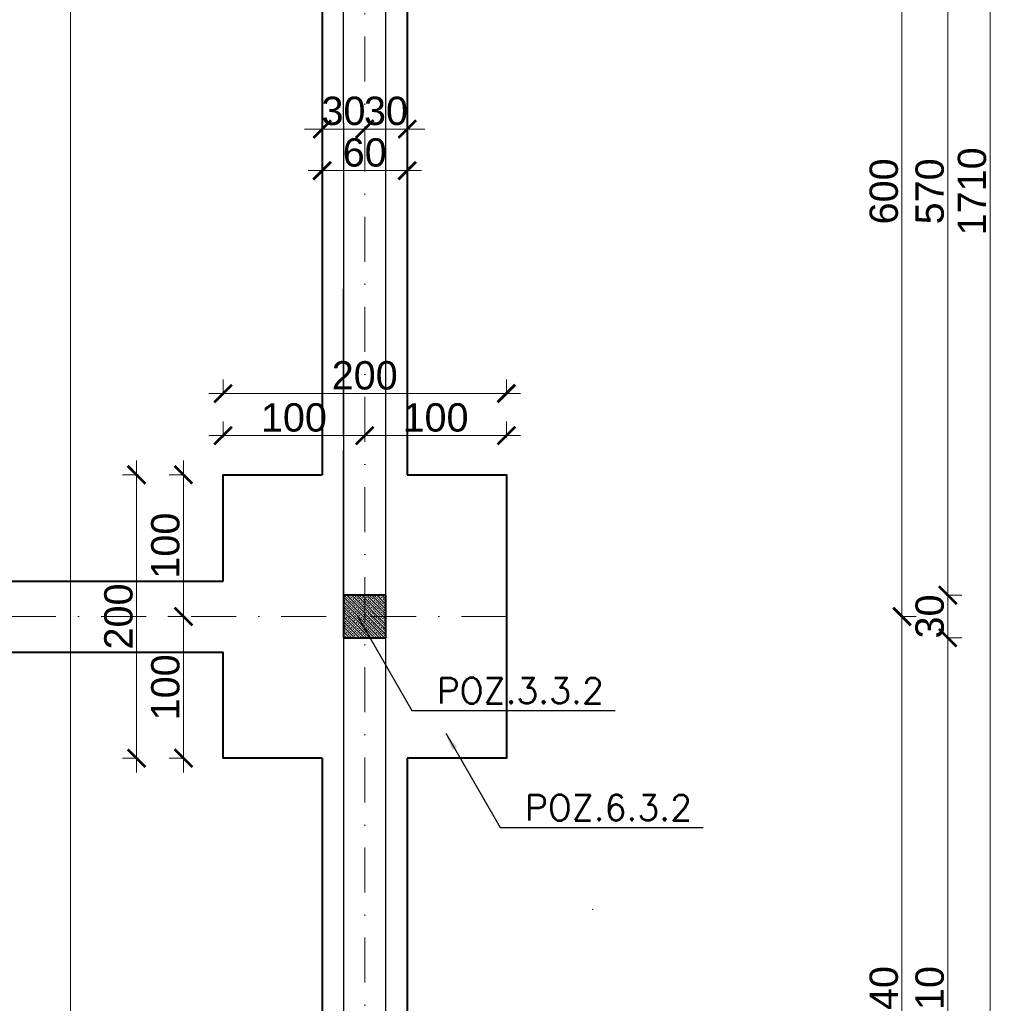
# Model space of a CAD drawing. Extents: x -19 to 9300416, y -12 to 10688993.
# Tile 67 of 106: x 4608264 to 4608959, y 5315345 to 5316040. Entities that reach past the tile are written whole.
import ezdxf

# ---------------------------------------------------------------- set-up
doc = ezdxf.new("R2010")
doc.units = 0
doc.header["$MEASUREMENT"] = 0
doc.linetypes.add('DASHDOT', pattern=[25.4, 12.7, -6.35, 0, -6.35])
for name, color, linetype, lineweight in [('k', 7, 'Continuous', 13), ('K-OPISY', 252, 'Continuous', 15), ('K-SCIANY CIENKI', 163, 'Continuous', 30), ('K-SCIANY GRUBY', 195, 'Continuous', 40), ('K-WIDOK', 45, 'Continuous', 20), ('Osie', 175, 'DASHDOT', 9)]:
    doc.layers.add(name, color=color, linetype=linetype, lineweight=lineweight)
doc.styles.add('Arial Narrow 20', font='arial.ttf', dxfattribs={"height": 20})
doc.styles.add('Simplex', font='simplex.shx')
doc.dimstyles.new('1do100 ok', dxfattribs={"dimscale": 0.5, "dimtxt": 12, "dimasz": 25, "dimexe": 20, "dimexo": 0, "dimgap": 5, "dimtad": 1, "dimdec": 0, "dimzin": 9, "dimtxsty": 'Arial Narrow 20', "dimblk": 'ARCHTICK', "dimcen": 3, "dimdle": 20, "dimclrd": 256, "dimclre": 256, "dimclrt": 256, "dimadec": 0, "dimazin": 2, "dimtfac": 1, "dimtdec": 0, "dimtix": 1, "dimtmove": 2, "dimatfit": 3, "dimldrblk": 'NONE', "dimfxl": 0, "dimtvp": 1, "dimtolj": 1, "dimtzin": 0, "dimlwd": 5, "dimlwe": 5, "dimarcsym": 0})
doc.dimstyles.new('1do50', dxfattribs={"dimscale": 5, "dimtxt": 2.5, "dimasz": 2.5, "dimexe": 2.5, "dimexo": 0.5, "dimgap": 1, "dimtad": 1, "dimdec": 1, "dimrnd": 0.5, "dimzin": 12, "dimdsep": 46, "dimtxsty": 'Simplex', "dimblk": 'OBLIQUE', "dimcen": 0.5, "dimdle": 2.5, "dimclrd": 256, "dimclre": 256, "dimclrt": 256, "dimadec": 1, "dimazin": 3, "dimtfac": 1, "dimtdec": 1, "dimtix": 1, "dimtmove": 0, "dimatfit": 3, "dimfxl": 0, "dimtolj": 1, "dimtzin": 0, "dimarcsym": 0})

# ---------------------------------------------------------------- blocks, each defined once
blk = doc.blocks.new('_Oblique')
at = {"color": 0, "linetype": 'ByBlock', "lineweight": -2}
blk.add_line((-0.5, -0.5), (0.5, 0.5), dxfattribs=at)
blk = doc.blocks.new('G$C61CBF25F')
at = {"layer": 'Osie', "lineweight": 0, "ltscale": 2.5}
for p, q in [((1425, 0), (1425, 1880)), ((1525, 640), (-5, 640))]:
    blk.add_line(p, q, dxfattribs=at)
blk = doc.blocks.new('_ArchTick')
at = {"color": 0, "linetype": 'ByBlock', "const_width": 0.15}
blk.add_lwpolyline([(-0.5, -0.5), (0.5, 0.5)], dxfattribs=at)
blk = doc.blocks.new('*D737')
at = {"layer": 'Defpoints', "color": 0, "lineweight": 0, "ltscale": 40}
for p in [(4608544.46, 5316218.35), (4608543.93, 5315618.35), (4608886.66, 5315618.35)]:
    blk.add_point(p, dxfattribs=at)
at = {"layer": 'k', "lineweight": 5, "ltscale": 40}
for p, q in [((4608886.66, 5316228.35), (4608886.66, 5315608.35)), ((4608885.41, 5316218.35), (4608896.66, 5316218.35)), ((4608885.41, 5315618.35), (4608896.66, 5315618.35))]:
    blk.add_line(p, q, dxfattribs=at)
at = {"layer": 'k', "lineweight": 5, "ltscale": 40, "xscale": 12.5, "yscale": 12.5, "zscale": 12.5}
for p, rotation in [((4608886.66, 5316218.35), 90), ((4608886.66, 5315618.35), 270)]:
    blk.add_blockref('_ArchTick', p, dxfattribs=dict(at, rotation=rotation))
at = {"layer": 'k', "lineweight": 0, "ltscale": 40, "insert": (4608873.95, 5315918.35), "char_height": 20, "attachment_point": 5, "rotation": 90, "style": 'Arial Narrow 20'}
blk.add_mtext('\\A1;600', dxfattribs=at)
blk = doc.blocks.new('_None')
blk = doc.blocks.new('*D738')
at = {"layer": 'Defpoints', "color": 0, "lineweight": 0, "ltscale": 40}
for p in [(4608543.93, 5315618.35), (4608581.54, 5315078.35), (4608886.66, 5315078.35)]:
    blk.add_point(p, dxfattribs=at)
at = {"layer": 'k', "lineweight": 5, "ltscale": 40}
for p, q in [((4608886.66, 5315628.35), (4608886.66, 5315068.35)), ((4608885.41, 5315618.35), (4608896.66, 5315618.35)), ((4608885.41, 5315078.35), (4608896.66, 5315078.35))]:
    blk.add_line(p, q, dxfattribs=at)
at = {"layer": 'k', "lineweight": 5, "ltscale": 40, "xscale": 12.5, "yscale": 12.5, "zscale": 12.5}
for p, rotation in [((4608886.66, 5315618.35), 90), ((4608886.66, 5315078.35), 270)]:
    blk.add_blockref('_ArchTick', p, dxfattribs=dict(at, rotation=rotation))
at = {"layer": 'k', "lineweight": 0, "ltscale": 40, "insert": (4608873.95, 5315348.35), "char_height": 20, "attachment_point": 5, "rotation": 90, "style": 'Arial Narrow 20'}
blk.add_mtext('\\A1;540', dxfattribs=at)
blk = doc.blocks.new('*D763')
at = {"layer": 'Defpoints', "color": 0, "lineweight": 0, "ltscale": 40}
for p in [(4608520.67, 5315603.35), (4608919.05, 5315603.35), (4608521.05, 5315093.35)]:
    blk.add_point(p, dxfattribs=at)
at = {"layer": 'k', "lineweight": 5, "ltscale": 40}
for p, q in [((4608919.05, 5315083.35), (4608919.05, 5315613.35)), ((4608917.8, 5315603.35), (4608929.05, 5315603.35)), ((4608917.8, 5315093.35), (4608929.05, 5315093.35))]:
    blk.add_line(p, q, dxfattribs=at)
at = {"layer": 'k', "lineweight": 5, "ltscale": 40, "xscale": 12.5, "yscale": 12.5, "zscale": 12.5}
for p, rotation in [((4608919.05, 5315603.35), 90), ((4608919.05, 5315093.35), 270)]:
    blk.add_blockref('_ArchTick', p, dxfattribs=dict(at, rotation=rotation))
at = {"layer": 'k', "lineweight": 0, "ltscale": 40, "insert": (4608906.34, 5315348.35), "char_height": 20, "attachment_point": 5, "rotation": 90, "style": 'Arial Narrow 20'}
blk.add_mtext('\\A1;510', dxfattribs=at)
blk = doc.blocks.new('*D764')
at = {"layer": 'Defpoints', "color": 0, "lineweight": 0, "ltscale": 40}
for p in [(4608522.35, 5315633.35), (4608919.05, 5315633.35), (4608520.67, 5315603.35)]:
    blk.add_point(p, dxfattribs=at)
at = {"layer": 'k', "lineweight": 5, "ltscale": 40}
for p, q in [((4608919.05, 5315633.35), (4608919.05, 5315645.85)), ((4608917.8, 5315633.35), (4608929.05, 5315633.35)), ((4608919.05, 5315603.35), (4608919.05, 5315633.35)), ((4608917.8, 5315603.35), (4608929.05, 5315603.35)), ((4608919.05, 5315603.35), (4608919.05, 5315590.85))]:
    blk.add_line(p, q, dxfattribs=at)
at = {"layer": 'k', "lineweight": 5, "ltscale": 40, "xscale": 12.5, "yscale": 12.5, "zscale": 12.5}
for p, rotation in [((4608919.05, 5315633.35), 270), ((4608919.05, 5315603.35), 90)]:
    blk.add_blockref('_ArchTick', p, dxfattribs=dict(at, rotation=rotation))
at = {"layer": 'k', "lineweight": 0, "ltscale": 40, "insert": (4608906.33, 5315618.35), "char_height": 20, "attachment_point": 5, "rotation": 90, "style": 'Arial Narrow 20'}
blk.add_mtext('\\A1;30', dxfattribs=at)
blk = doc.blocks.new('*D765')
at = {"layer": 'Defpoints', "color": 0, "lineweight": 0, "ltscale": 40}
for p in [(4608522.35, 5316203.35), (4608919.05, 5316203.35), (4608522.35, 5315633.35)]:
    blk.add_point(p, dxfattribs=at)
at = {"layer": 'k', "lineweight": 5, "ltscale": 40}
for p, q in [((4608919.05, 5315623.35), (4608919.05, 5316213.35)), ((4608917.8, 5316203.35), (4608929.05, 5316203.35)), ((4608917.8, 5315633.35), (4608929.05, 5315633.35))]:
    blk.add_line(p, q, dxfattribs=at)
at = {"layer": 'k', "lineweight": 5, "ltscale": 40, "xscale": 12.5, "yscale": 12.5, "zscale": 12.5}
for p, rotation in [((4608919.05, 5316203.35), 90), ((4608919.05, 5315633.35), 270)]:
    blk.add_blockref('_ArchTick', p, dxfattribs=dict(at, rotation=rotation))
at = {"layer": 'k', "lineweight": 0, "ltscale": 40, "insert": (4608906.34, 5315918.35), "char_height": 20, "attachment_point": 5, "rotation": 90, "style": 'Arial Narrow 20'}
blk.add_mtext('\\A1;570', dxfattribs=at)
blk = doc.blocks.new('*D769')
at = {"layer": 'Defpoints', "color": 0, "lineweight": 0, "ltscale": 40}
for p in [(4608522.35, 5316773.35), (4608522.35, 5315063.35), (4608948.94, 5315063.35)]:
    blk.add_point(p, dxfattribs=at)
at = {"layer": 'k', "lineweight": 5, "ltscale": 40}
for p, q in [((4608948.94, 5316783.35), (4608948.94, 5315053.35)), ((4608947.69, 5316773.35), (4608958.94, 5316773.35)), ((4608947.69, 5315063.35), (4608958.94, 5315063.35))]:
    blk.add_line(p, q, dxfattribs=at)
at = {"layer": 'k', "lineweight": 5, "ltscale": 40, "xscale": 12.5, "yscale": 12.5, "zscale": 12.5}
for p, rotation in [((4608948.94, 5316773.35), 90), ((4608948.94, 5315063.35), 270)]:
    blk.add_blockref('_ArchTick', p, dxfattribs=dict(at, rotation=rotation))
at = {"layer": 'k', "lineweight": 0, "ltscale": 40, "insert": (4608936.22, 5315918.35), "char_height": 20, "attachment_point": 5, "rotation": 90, "style": 'Arial Narrow 20'}
blk.add_mtext('\\A1;1710', dxfattribs=at)
blk = doc.blocks.new('*D773')
at = {"layer": 'Defpoints', "color": 0, "lineweight": 0, "ltscale": 40}
for p in [(4608507.35, 5315745.98), (4608407.35, 5315718.35), (4608507.35, 5315699.92)]:
    blk.add_point(p, dxfattribs=at)
at = {"layer": 'k', "lineweight": 5, "ltscale": 40}
for p, q in [((4608407.35, 5315744.73), (4608407.35, 5315755.98)), ((4608507.35, 5315744.73), (4608507.35, 5315755.98)), ((4608397.35, 5315745.98), (4608517.35, 5315745.98))]:
    blk.add_line(p, q, dxfattribs=at)
at = {"layer": 'k', "lineweight": 5, "ltscale": 40, "xscale": 12.5, "yscale": 12.5, "zscale": 12.5, "rotation": 180}
blk.add_blockref('_ArchTick', (4608407.35, 5315745.98), dxfattribs=at)
at = {"layer": 'k', "lineweight": 5, "ltscale": 40, "xscale": 12.5, "yscale": 12.5, "zscale": 12.5}
blk.add_blockref('_ArchTick', (4608507.35, 5315745.98), dxfattribs=at)
at = {"layer": 'k', "lineweight": 0, "ltscale": 40, "insert": (4608457.35, 5315758.69), "char_height": 20, "attachment_point": 5, "style": 'Arial Narrow 20'}
blk.add_mtext('\\A1;100', dxfattribs=at)
blk = doc.blocks.new('*D774')
at = {"layer": 'Defpoints', "color": 0, "lineweight": 0, "ltscale": 40}
for p in [(4608607.35, 5315745.98), (4608607.35, 5315718.35), (4608507.35, 5315699.92)]:
    blk.add_point(p, dxfattribs=at)
at = {"layer": 'k', "lineweight": 5, "ltscale": 40}
for p, q in [((4608507.35, 5315744.73), (4608507.35, 5315755.98)), ((4608607.35, 5315744.73), (4608607.35, 5315755.98)), ((4608497.35, 5315745.98), (4608617.35, 5315745.98))]:
    blk.add_line(p, q, dxfattribs=at)
at = {"layer": 'k', "lineweight": 5, "ltscale": 40, "xscale": 12.5, "yscale": 12.5, "zscale": 12.5, "rotation": 180}
blk.add_blockref('_ArchTick', (4608507.35, 5315745.98), dxfattribs=at)
at = {"layer": 'k', "lineweight": 5, "ltscale": 40, "xscale": 12.5, "yscale": 12.5, "zscale": 12.5}
blk.add_blockref('_ArchTick', (4608607.35, 5315745.98), dxfattribs=at)
at = {"layer": 'k', "lineweight": 0, "ltscale": 40, "insert": (4608557.35, 5315758.69), "char_height": 20, "attachment_point": 5, "style": 'Arial Narrow 20'}
blk.add_mtext('\\A1;100', dxfattribs=at)
blk = doc.blocks.new('*D775')
at = {"layer": 'Defpoints', "color": 0, "lineweight": 0, "ltscale": 40}
for p in [(4608607.35, 5315775.7), (4608407.35, 5315718.35), (4608607.35, 5315718.35)]:
    blk.add_point(p, dxfattribs=at)
at = {"layer": 'k', "lineweight": 5, "ltscale": 40}
for p, q in [((4608407.35, 5315774.45), (4608407.35, 5315785.7)), ((4608607.35, 5315774.45), (4608607.35, 5315785.7)), ((4608397.35, 5315775.7), (4608617.35, 5315775.7))]:
    blk.add_line(p, q, dxfattribs=at)
at = {"layer": 'k', "lineweight": 5, "ltscale": 40, "xscale": 12.5, "yscale": 12.5, "zscale": 12.5, "rotation": 180}
blk.add_blockref('_ArchTick', (4608407.35, 5315775.7), dxfattribs=at)
at = {"layer": 'k', "lineweight": 5, "ltscale": 40, "xscale": 12.5, "yscale": 12.5, "zscale": 12.5}
blk.add_blockref('_ArchTick', (4608607.35, 5315775.7), dxfattribs=at)
at = {"layer": 'k', "lineweight": 0, "ltscale": 40, "insert": (4608507.35, 5315788.41), "char_height": 20, "attachment_point": 5, "style": 'Arial Narrow 20'}
blk.add_mtext('\\A1;200', dxfattribs=at)
blk = doc.blocks.new('*D776')
at = {"layer": 'Defpoints', "color": 0, "lineweight": 0, "ltscale": 40}
for p in [(4608407.35, 5315718.35), (4608379.4, 5315618.35), (4608407.35, 5315618.35)]:
    blk.add_point(p, dxfattribs=at)
at = {"layer": 'k', "lineweight": 5, "ltscale": 40}
for p, q in [((4608379.4, 5315728.35), (4608379.4, 5315608.35)), ((4608380.65, 5315718.35), (4608369.4, 5315718.35)), ((4608380.65, 5315618.35), (4608369.4, 5315618.35))]:
    blk.add_line(p, q, dxfattribs=at)
at = {"layer": 'k', "lineweight": 5, "ltscale": 40, "xscale": 12.5, "yscale": 12.5, "zscale": 12.5}
for p, rotation in [((4608379.4, 5315718.35), 90), ((4608379.4, 5315618.35), 270)]:
    blk.add_blockref('_ArchTick', p, dxfattribs=dict(at, rotation=rotation))
at = {"layer": 'k', "lineweight": 0, "ltscale": 40, "insert": (4608366.68, 5315668.35), "char_height": 20, "attachment_point": 5, "rotation": 90, "style": 'Arial Narrow 20'}
blk.add_mtext('\\A1;100', dxfattribs=at)
blk = doc.blocks.new('*D777')
at = {"layer": 'Defpoints', "color": 0, "lineweight": 0, "ltscale": 40}
for p in [(4608407.35, 5315618.35), (4608379.4, 5315518.35), (4608407.35, 5315518.35)]:
    blk.add_point(p, dxfattribs=at)
at = {"layer": 'k', "lineweight": 5, "ltscale": 40}
for p, q in [((4608379.4, 5315628.35), (4608379.4, 5315508.35)), ((4608380.65, 5315618.35), (4608369.4, 5315618.35)), ((4608380.65, 5315518.35), (4608369.4, 5315518.35))]:
    blk.add_line(p, q, dxfattribs=at)
at = {"layer": 'k', "lineweight": 5, "ltscale": 40, "xscale": 12.5, "yscale": 12.5, "zscale": 12.5}
for p, rotation in [((4608379.4, 5315618.35), 90), ((4608379.4, 5315518.35), 270)]:
    blk.add_blockref('_ArchTick', p, dxfattribs=dict(at, rotation=rotation))
at = {"layer": 'k', "lineweight": 0, "ltscale": 40, "insert": (4608366.68, 5315568.35), "char_height": 20, "attachment_point": 5, "rotation": 90, "style": 'Arial Narrow 20'}
blk.add_mtext('\\A1;100', dxfattribs=at)
blk = doc.blocks.new('*D778')
at = {"layer": 'Defpoints', "color": 0, "lineweight": 0, "ltscale": 40}
for p in [(4608346.27, 5315718.35), (4608407.35, 5315718.35), (4608407.35, 5315518.35)]:
    blk.add_point(p, dxfattribs=at)
at = {"layer": 'k', "lineweight": 5, "ltscale": 40}
for p, q in [((4608346.27, 5315508.35), (4608346.27, 5315728.35)), ((4608347.52, 5315718.35), (4608336.27, 5315718.35)), ((4608347.52, 5315518.35), (4608336.27, 5315518.35))]:
    blk.add_line(p, q, dxfattribs=at)
at = {"layer": 'k', "lineweight": 5, "ltscale": 40, "xscale": 12.5, "yscale": 12.5, "zscale": 12.5}
for p, rotation in [((4608346.27, 5315718.35), 90), ((4608346.27, 5315518.35), 270)]:
    blk.add_blockref('_ArchTick', p, dxfattribs=dict(at, rotation=rotation))
at = {"layer": 'k', "lineweight": 0, "ltscale": 40, "insert": (4608333.56, 5315618.35), "char_height": 20, "attachment_point": 5, "rotation": 90, "style": 'Arial Narrow 20'}
blk.add_mtext('\\A1;200', dxfattribs=at)
blk = doc.blocks.new('*D794')
at = {"layer": 'Defpoints', "color": 0, "lineweight": 0, "ltscale": 40}
for p in [(4607162.35, 5315603.35), (4608522.35, 5315063.35), (4607162.35, 5314732.5)]:
    blk.add_point(p, dxfattribs=at)
at = {"layer": 'k', "lineweight": 5, "ltscale": 40}
for p, q in [((4608532.35, 5314732.5), (4607152.35, 5314732.5)), ((4607162.35, 5314733.75), (4607162.35, 5314722.5)), ((4608522.35, 5314733.75), (4608522.35, 5314722.5))]:
    blk.add_line(p, q, dxfattribs=at)
at = {"layer": 'k', "lineweight": 5, "ltscale": 40, "xscale": 12.5, "yscale": 12.5, "zscale": 12.5, "rotation": 180}
blk.add_blockref('_ArchTick', (4607162.35, 5314732.5), dxfattribs=at)
at = {"layer": 'k', "lineweight": 5, "ltscale": 40, "xscale": 12.5, "yscale": 12.5, "zscale": 12.5}
blk.add_blockref('_ArchTick', (4608522.35, 5314732.5), dxfattribs=at)
at = {"layer": 'k', "lineweight": 0, "ltscale": 40, "insert": (4607842.35, 5314745.21), "char_height": 20, "attachment_point": 5, "style": 'Arial Narrow 20'}
blk.add_mtext('\\A1;1360', dxfattribs=at)
blk = doc.blocks.new('*D891')
at = {"layer": 'Defpoints', "color": 0, "lineweight": 0, "ltscale": 40}
for p in [(4608507.35, 5316005.73), (4608477.35, 5315984.5), (4608507.35, 5315962.35)]:
    blk.add_point(p, dxfattribs=at)
at = {"layer": 'k', "lineweight": 5, "ltscale": 40}
for p, q in [((4608477.35, 5315962.35), (4608464.85, 5315962.35)), ((4608477.35, 5315963.6), (4608477.35, 5315952.35)), ((4608477.35, 5315962.35), (4608507.35, 5315962.35)), ((4608507.35, 5315963.6), (4608507.35, 5315952.35)), ((4608507.35, 5315962.35), (4608519.85, 5315962.35))]:
    blk.add_line(p, q, dxfattribs=at)
at = {"layer": 'k', "lineweight": 5, "ltscale": 40, "xscale": 12.5, "yscale": 12.5, "zscale": 12.5}
blk.add_blockref('_ArchTick', (4608477.35, 5315962.35), dxfattribs=at)
at = {"layer": 'k', "lineweight": 5, "ltscale": 40, "xscale": 12.5, "yscale": 12.5, "zscale": 12.5, "rotation": 180}
blk.add_blockref('_ArchTick', (4608507.35, 5315962.35), dxfattribs=at)
at = {"layer": 'k', "lineweight": 0, "ltscale": 40, "insert": (4608492.35, 5315975.07), "char_height": 20, "attachment_point": 5, "style": 'Arial Narrow 20'}
blk.add_mtext('\\A1;30', dxfattribs=at)
blk = doc.blocks.new('*D892')
at = {"layer": 'Defpoints', "color": 0, "lineweight": 0, "ltscale": 40}
for p in [(4608537.35, 5316028.76), (4608507.35, 5316005.73), (4608537.35, 5315962.35)]:
    blk.add_point(p, dxfattribs=at)
at = {"layer": 'k', "lineweight": 5, "ltscale": 40}
for p, q in [((4608507.35, 5315962.35), (4608494.85, 5315962.35)), ((4608507.35, 5315963.6), (4608507.35, 5315952.35)), ((4608507.35, 5315962.35), (4608537.35, 5315962.35)), ((4608537.35, 5315963.6), (4608537.35, 5315952.35)), ((4608537.35, 5315962.35), (4608549.85, 5315962.35))]:
    blk.add_line(p, q, dxfattribs=at)
at = {"layer": 'k', "lineweight": 5, "ltscale": 40, "xscale": 12.5, "yscale": 12.5, "zscale": 12.5}
blk.add_blockref('_ArchTick', (4608507.35, 5315962.35), dxfattribs=at)
at = {"layer": 'k', "lineweight": 5, "ltscale": 40, "xscale": 12.5, "yscale": 12.5, "zscale": 12.5, "rotation": 180}
blk.add_blockref('_ArchTick', (4608537.35, 5315962.35), dxfattribs=at)
at = {"layer": 'k', "lineweight": 0, "ltscale": 40, "insert": (4608522.35, 5315975.07), "char_height": 20, "attachment_point": 5, "style": 'Arial Narrow 20'}
blk.add_mtext('\\A1;30', dxfattribs=at)
blk = doc.blocks.new('*D893')
at = {"layer": 'Defpoints', "color": 0, "lineweight": 0, "ltscale": 40}
for p in [(4608477.35, 5315933), (4608537.35, 5315933), (4608537.35, 5315933)]:
    blk.add_point(p, dxfattribs=at)
at = {"layer": 'k', "lineweight": 5, "ltscale": 40}
for p, q in [((4608477.35, 5315933), (4608477.35, 5315943)), ((4608537.35, 5315933), (4608537.35, 5315943)), ((4608467.35, 5315933), (4608547.35, 5315933))]:
    blk.add_line(p, q, dxfattribs=at)
at = {"layer": 'k', "lineweight": 5, "ltscale": 40, "xscale": 12.5, "yscale": 12.5, "zscale": 12.5, "rotation": 180}
blk.add_blockref('_ArchTick', (4608477.35, 5315933), dxfattribs=at)
at = {"layer": 'k', "lineweight": 5, "ltscale": 40, "xscale": 12.5, "yscale": 12.5, "zscale": 12.5}
blk.add_blockref('_ArchTick', (4608537.35, 5315933), dxfattribs=at)
at = {"layer": 'k', "lineweight": 0, "ltscale": 40, "insert": (4608507.35, 5315945.71), "char_height": 20, "attachment_point": 5, "style": 'Arial Narrow 20'}
blk.add_mtext('\\A1;60', dxfattribs=at)

msp = doc.modelspace()

# ---------------------------------------------------------------- linework, layer by layer
at = {"lineweight": 0, "ltscale": 40}
msp.add_point((4608668.25, 5315411.77), dxfattribs=at)
at = {"layer": 'k', "lineweight": 0, "ltscale": 40}
msp.add_line((4608299.71, 5316921.87), (4608299.71, 5314903.45), dxfattribs=at)
at = {"layer": 'K-SCIANY CIENKI'}
for p, q in [((4608522.35, 5315633.35), (4608522.35, 5316744.17)), ((4608492.35, 5315966.7), (4608492.35, 5316743.35)), ((4608492.35, 5315966.7), (4608492.35, 5315633.35)), ((4608492.43, 5315966.7), (4608492.35, 5315668.95)), ((4608522.35, 5315633.35), (4608522.35, 5315966.7)), ((4608492.35, 5315745.48), (4608492.35, 5315849.48)), ((4608492.35, 5315631.48), (4608492.35, 5315735.48)), ((4608492.35, 5315633.35), (4608522.35, 5315633.35)), ((4608522.35, 5315603.35), (4608492.35, 5315603.35)), ((4608492.35, 5315603.35), (4608492.35, 5315113.1)), ((4608522.35, 5315113.1), (4608522.35, 5315603.35))]:
    msp.add_line(p, q, dxfattribs=at)
at = {"layer": 'K-SCIANY GRUBY'}
for p, q in [((4608477.35, 5316118.35), (4608477.35, 5315718.35)), ((4608537.35, 5316118.35), (4608537.35, 5315718.35)), ((4608062.35, 5315643.22), (4608407.35, 5315643.22)), ((4608522.35, 5315633.35), (4608492.35, 5315633.35)), ((4608492.35, 5315633.35), (4608492.35, 5315603.35)), ((4608522.35, 5315603.35), (4608522.35, 5315633.35)), ((4608492.35, 5315603.35), (4608522.35, 5315603.35)), ((4608062.35, 5315593.22), (4608407.35, 5315593.22)), ((4608477.35, 5315518.35), (4608477.35, 5315138.35)), ((4608537.35, 5315518.35), (4608537.35, 5315138.35))]:
    msp.add_line(p, q, dxfattribs=at)
for points in [[(4608407.35, 5315643.22), (4608407.35, 5315718.35), (4608477.35, 5315718.35)], [(4608537.35, 5315718.35), (4608607.35, 5315718.35), (4608607.35, 5315518.35), (4608537.35, 5315518.35)], [(4608477.35, 5315518.35), (4608407.35, 5315518.35), (4608407.35, 5315593.22)]]:
    msp.add_lwpolyline(points, dxfattribs=at)
at = {"layer": 'K-WIDOK', "linetype": 'Continuous', "lineweight": 0}
for p, q in [((4608492.35, 5315632.2), (4608520.64, 5315603.9)), ((4608492.41, 5315633.9), (4608492.69, 5315633.62)), ((4608493.13, 5315633.18), (4608494.02, 5315632.3)), ((4608494.18, 5315633.9), (4608522.35, 5315605.73)), ((4608494.46, 5315631.86), (4608495.34, 5315630.97)), ((4608496.23, 5315633.62), (4608497.11, 5315632.74)), ((4608497.55, 5315632.3), (4608498.44, 5315631.41)), ((4608497.72, 5315633.9), (4608522.35, 5315609.27)), ((4608499.48, 5315633.9), (4608500.21, 5315633.18)), ((4608500.65, 5315632.74), (4608501.53, 5315631.86)), ((4608501.25, 5315633.9), (4608522.35, 5315612.8)), ((4608503.02, 5315633.9), (4608503.3, 5315633.62)), ((4608503.74, 5315633.18), (4608504.62, 5315632.3)), ((4608504.79, 5315633.9), (4608522.35, 5315616.34)), ((4608505.07, 5315631.86), (4608505.95, 5315630.97)), ((4608506.83, 5315633.62), (4608507.72, 5315632.74)), ((4608508.16, 5315632.3), (4608509.04, 5315631.41)), ((4608508.32, 5315633.9), (4608522.35, 5315619.87)), ((4608510.09, 5315633.9), (4608510.81, 5315633.18)), ((4608511.25, 5315632.74), (4608512.14, 5315631.86)), ((4608511.86, 5315633.9), (4608522.35, 5315623.41)), ((4608513.63, 5315633.9), (4608513.91, 5315633.62)), ((4608514.35, 5315633.18), (4608515.23, 5315632.3)), ((4608515.39, 5315633.9), (4608522.35, 5315626.94)), ((4608515.67, 5315631.86), (4608516.56, 5315630.97)), ((4608517.44, 5315633.62), (4608518.33, 5315632.74)), ((4608518.77, 5315632.3), (4608519.65, 5315631.41)), ((4608518.93, 5315633.9), (4608522.35, 5315630.48)), ((4608520.7, 5315633.9), (4608521.42, 5315633.18)), ((4608521.86, 5315632.74), (4608522.35, 5315632.25)), ((4608492.35, 5315628.66), (4608517.11, 5315603.9)), ((4608492.35, 5315626.89), (4608493.13, 5315626.11)), ((4608492.35, 5315625.13), (4608513.57, 5315603.9)), ((4608492.69, 5315630.09), (4608493.58, 5315629.2)), ((4608493.58, 5315625.67), (4608494.46, 5315624.79)), ((4608494.02, 5315628.76), (4608494.9, 5315627.88)), ((4608495.34, 5315627.44), (4608496.23, 5315626.55)), ((4608495.79, 5315630.53), (4608496.67, 5315629.65)), ((4608496.67, 5315626.11), (4608497.55, 5315625.23)), ((4608497.11, 5315629.2), (4608498, 5315628.32)), ((4608498.44, 5315627.88), (4608499.32, 5315627)), ((4608498.88, 5315630.97), (4608499.76, 5315630.09)), ((4608499.76, 5315626.55), (4608500.65, 5315625.67)), ((4608500.21, 5315629.65), (4608501.09, 5315628.76)), ((4608501.09, 5315625.23), (4608501.97, 5315624.34)), ((4608501.53, 5315628.32), (4608502.42, 5315627.44)), ((4608501.97, 5315631.41), (4608502.86, 5315630.53)), ((4608502.86, 5315627), (4608503.74, 5315626.11)), ((4608503.3, 5315630.09), (4608504.18, 5315629.2)), ((4608504.18, 5315625.67), (4608505.07, 5315624.79)), ((4608504.62, 5315628.76), (4608505.51, 5315627.88)), ((4608505.95, 5315627.44), (4608506.83, 5315626.55)), ((4608506.39, 5315630.53), (4608507.28, 5315629.65)), ((4608507.28, 5315626.11), (4608508.16, 5315625.23)), ((4608507.72, 5315629.2), (4608508.6, 5315628.32)), ((4608509.04, 5315627.88), (4608509.93, 5315627)), ((4608509.49, 5315630.97), (4608510.37, 5315630.09)), ((4608510.37, 5315626.55), (4608511.25, 5315625.67)), ((4608510.81, 5315629.65), (4608511.7, 5315628.76)), ((4608511.7, 5315625.23), (4608512.58, 5315624.34)), ((4608512.14, 5315628.32), (4608513.02, 5315627.44)), ((4608512.58, 5315631.41), (4608513.46, 5315630.53)), ((4608513.46, 5315627), (4608514.35, 5315626.11)), ((4608513.91, 5315630.09), (4608514.79, 5315629.2)), ((4608514.79, 5315625.67), (4608515.67, 5315624.79)), ((4608515.23, 5315628.76), (4608516.12, 5315627.88)), ((4608516.56, 5315627.44), (4608517.44, 5315626.55)), ((4608517, 5315630.53), (4608517.88, 5315629.65)), ((4608517.88, 5315626.11), (4608518.77, 5315625.23)), ((4608518.33, 5315629.2), (4608519.21, 5315628.32)), ((4608519.65, 5315627.88), (4608520.53, 5315627)), ((4608520.09, 5315630.97), (4608520.98, 5315630.09)), ((4608520.98, 5315626.55), (4608521.86, 5315625.67)), ((4608521.42, 5315629.65), (4608522.3, 5315628.76)), ((4608522.3, 5315625.23), (4608522.35, 5315625.18)), ((4608492.35, 5315623.36), (4608492.69, 5315623.02)), ((4608492.35, 5315621.59), (4608510.04, 5315603.9)), ((4608492.35, 5315618.05), (4608506.5, 5315603.9)), ((4608492.69, 5315619.48), (4608493.58, 5315618.6)), ((4608493.13, 5315622.58), (4608494.02, 5315621.69)), ((4608494.02, 5315618.16), (4608494.9, 5315617.27)), ((4608494.46, 5315621.25), (4608495.34, 5315620.37)), ((4608494.9, 5315624.34), (4608495.79, 5315623.46)), ((4608495.79, 5315619.92), (4608496.67, 5315619.04)), ((4608496.23, 5315623.02), (4608497.11, 5315622.13)), ((4608497.11, 5315618.6), (4608498, 5315617.71)), ((4608497.55, 5315621.69), (4608498.44, 5315620.81)), ((4608498, 5315624.79), (4608498.88, 5315623.9)), ((4608498.88, 5315620.37), (4608499.76, 5315619.48)), ((4608499.32, 5315623.46), (4608500.21, 5315622.58)), ((4608500.21, 5315619.04), (4608501.09, 5315618.16)), ((4608500.65, 5315622.13), (4608501.53, 5315621.25)), ((4608501.97, 5315620.81), (4608502.86, 5315619.92)), ((4608502.42, 5315623.9), (4608503.3, 5315623.02)), ((4608503.3, 5315619.48), (4608504.18, 5315618.6)), ((4608503.74, 5315622.58), (4608504.62, 5315621.69)), ((4608504.62, 5315618.16), (4608505.51, 5315617.27)), ((4608505.07, 5315621.25), (4608505.95, 5315620.37)), ((4608505.51, 5315624.34), (4608506.39, 5315623.46)), ((4608506.39, 5315619.92), (4608507.28, 5315619.04)), ((4608506.83, 5315623.02), (4608507.72, 5315622.13)), ((4608507.72, 5315618.6), (4608508.6, 5315617.71)), ((4608508.16, 5315621.69), (4608509.04, 5315620.81)), ((4608508.6, 5315624.79), (4608509.49, 5315623.9)), ((4608509.49, 5315620.37), (4608510.37, 5315619.48)), ((4608509.93, 5315623.46), (4608510.81, 5315622.58)), ((4608510.81, 5315619.04), (4608511.7, 5315618.16)), ((4608511.25, 5315622.13), (4608512.14, 5315621.25)), ((4608512.58, 5315620.81), (4608513.46, 5315619.92)), ((4608513.02, 5315623.9), (4608513.91, 5315623.02)), ((4608513.91, 5315619.48), (4608514.79, 5315618.6)), ((4608514.35, 5315622.58), (4608515.23, 5315621.69)), ((4608515.23, 5315618.16), (4608516.12, 5315617.27)), ((4608515.67, 5315621.25), (4608516.56, 5315620.37)), ((4608516.12, 5315624.34), (4608517, 5315623.46)), ((4608517, 5315619.92), (4608517.88, 5315619.04)), ((4608517.44, 5315623.02), (4608518.33, 5315622.13)), ((4608518.33, 5315618.6), (4608519.21, 5315617.71)), ((4608518.77, 5315621.69), (4608519.65, 5315620.81)), ((4608519.21, 5315624.79), (4608520.09, 5315623.9)), ((4608520.09, 5315620.37), (4608520.98, 5315619.48)), ((4608520.53, 5315623.46), (4608521.42, 5315622.58)), ((4608521.42, 5315619.04), (4608522.3, 5315618.16)), ((4608521.86, 5315622.13), (4608522.35, 5315621.64)), ((4608492.35, 5315616.29), (4608493.13, 5315615.5)), ((4608492.35, 5315614.52), (4608502.97, 5315603.9)), ((4608492.35, 5315612.75), (4608492.69, 5315612.41)), ((4608492.35, 5315610.98), (4608499.43, 5315603.9)), ((4608493.13, 5315611.97), (4608494.02, 5315611.09)), ((4608493.58, 5315615.06), (4608494.46, 5315614.18)), ((4608494.9, 5315613.74), (4608495.79, 5315612.85)), ((4608495.34, 5315616.83), (4608496.23, 5315615.95)), ((4608496.23, 5315612.41), (4608497.11, 5315611.53)), ((4608496.67, 5315615.5), (4608497.55, 5315614.62)), ((4608497.55, 5315611.09), (4608498.44, 5315610.2)), ((4608498, 5315614.18), (4608498.88, 5315613.29)), ((4608498.44, 5315617.27), (4608499.32, 5315616.39)), ((4608499.32, 5315612.85), (4608500.21, 5315611.97)), ((4608499.76, 5315615.95), (4608500.65, 5315615.06)), ((4608500.65, 5315611.53), (4608501.53, 5315610.64)), ((4608501.09, 5315614.62), (4608501.97, 5315613.74)), ((4608501.53, 5315617.71), (4608502.42, 5315616.83)), ((4608502.42, 5315613.29), (4608503.3, 5315612.41)), ((4608502.86, 5315616.39), (4608503.74, 5315615.5)), ((4608503.74, 5315611.97), (4608504.62, 5315611.09)), ((4608504.18, 5315615.06), (4608505.07, 5315614.18)), ((4608505.51, 5315613.74), (4608506.39, 5315612.85)), ((4608505.95, 5315616.83), (4608506.83, 5315615.95)), ((4608506.83, 5315612.41), (4608507.72, 5315611.53)), ((4608507.28, 5315615.5), (4608508.16, 5315614.62)), ((4608508.16, 5315611.09), (4608509.04, 5315610.2)), ((4608508.6, 5315614.18), (4608509.49, 5315613.29)), ((4608509.04, 5315617.27), (4608509.93, 5315616.39)), ((4608509.93, 5315612.85), (4608510.81, 5315611.97)), ((4608510.37, 5315615.95), (4608511.25, 5315615.06)), ((4608511.25, 5315611.53), (4608512.14, 5315610.64)), ((4608511.7, 5315614.62), (4608512.58, 5315613.74)), ((4608512.14, 5315617.71), (4608513.02, 5315616.83)), ((4608513.02, 5315613.29), (4608513.91, 5315612.41)), ((4608513.46, 5315616.39), (4608514.35, 5315615.5)), ((4608514.35, 5315611.97), (4608515.23, 5315611.09)), ((4608514.79, 5315615.06), (4608515.67, 5315614.18)), ((4608516.12, 5315613.74), (4608517, 5315612.85)), ((4608516.56, 5315616.83), (4608517.44, 5315615.95)), ((4608517.44, 5315612.41), (4608518.33, 5315611.53)), ((4608517.88, 5315615.5), (4608518.77, 5315614.62)), ((4608518.77, 5315611.09), (4608519.65, 5315610.2)), ((4608519.21, 5315614.18), (4608520.09, 5315613.29)), ((4608519.65, 5315617.27), (4608520.53, 5315616.39)), ((4608520.53, 5315612.85), (4608521.42, 5315611.97)), ((4608520.98, 5315615.95), (4608521.86, 5315615.06)), ((4608521.86, 5315611.53), (4608522.35, 5315611.04)), ((4608522.3, 5315614.62), (4608522.35, 5315614.57)), ((4608492.35, 5315607.45), (4608495.9, 5315603.9)), ((4608492.35, 5315605.68), (4608493.13, 5315604.9)), ((4608492.69, 5315608.88), (4608493.58, 5315607.99)), ((4608493.58, 5315604.46), (4608494.13, 5315603.9)), ((4608494.02, 5315607.55), (4608494.9, 5315606.67)), ((4608494.46, 5315610.64), (4608495.34, 5315609.76)), ((4608495.34, 5315606.22), (4608496.23, 5315605.34)), ((4608495.79, 5315609.32), (4608496.67, 5315608.43)), ((4608496.67, 5315604.9), (4608497.55, 5315604.01)), ((4608497.11, 5315607.99), (4608498, 5315607.11)), ((4608498.44, 5315606.67), (4608499.32, 5315605.78)), ((4608498.88, 5315609.76), (4608499.76, 5315608.88)), ((4608499.76, 5315605.34), (4608500.65, 5315604.46)), ((4608500.21, 5315608.43), (4608501.09, 5315607.55)), ((4608501.09, 5315604.01), (4608501.2, 5315603.9)), ((4608501.53, 5315607.11), (4608502.42, 5315606.22)), ((4608501.97, 5315610.2), (4608502.86, 5315609.32)), ((4608502.86, 5315605.78), (4608503.74, 5315604.9)), ((4608503.3, 5315608.88), (4608504.18, 5315607.99)), ((4608504.18, 5315604.46), (4608504.73, 5315603.9)), ((4608504.62, 5315607.55), (4608505.51, 5315606.67)), ((4608505.07, 5315610.64), (4608505.95, 5315609.76)), ((4608505.95, 5315606.22), (4608506.83, 5315605.34)), ((4608506.39, 5315609.32), (4608507.28, 5315608.43)), ((4608507.28, 5315604.9), (4608508.16, 5315604.01)), ((4608507.72, 5315607.99), (4608508.6, 5315607.11)), ((4608509.04, 5315606.67), (4608509.93, 5315605.78)), ((4608509.49, 5315609.76), (4608510.37, 5315608.88)), ((4608510.37, 5315605.34), (4608511.25, 5315604.46)), ((4608510.81, 5315608.43), (4608511.7, 5315607.55)), ((4608511.7, 5315604.01), (4608511.81, 5315603.9)), ((4608512.14, 5315607.11), (4608513.02, 5315606.22)), ((4608512.58, 5315610.2), (4608513.46, 5315609.32)), ((4608513.46, 5315605.78), (4608514.35, 5315604.9)), ((4608513.91, 5315608.88), (4608514.79, 5315607.99)), ((4608514.79, 5315604.46), (4608515.34, 5315603.9)), ((4608515.23, 5315607.55), (4608516.12, 5315606.67)), ((4608515.67, 5315610.64), (4608516.56, 5315609.76)), ((4608516.56, 5315606.22), (4608517.44, 5315605.34)), ((4608517, 5315609.32), (4608517.88, 5315608.43)), ((4608517.88, 5315604.9), (4608518.77, 5315604.01)), ((4608518.33, 5315607.99), (4608519.21, 5315607.11)), ((4608519.65, 5315606.67), (4608520.53, 5315605.78)), ((4608520.09, 5315609.76), (4608520.98, 5315608.88)), ((4608520.98, 5315605.34), (4608521.86, 5315604.46)), ((4608521.42, 5315608.43), (4608522.3, 5315607.55)), ((4608522.3, 5315604.01), (4608522.35, 5315603.96)), ((4608492.35, 5315603.91), (4608492.36, 5315603.9))]:
    msp.add_line(p, q, dxfattribs=at)

# ---------------------------------------------------------------- block references
at = {"lineweight": 0, "ltscale": 40}
msp.add_blockref('G$C61CBF25F', (4607082.35, 5314978.35), dxfattribs=at)

# ---------------------------------------------------------------- texts
at = {"layer": 'K-OPISY', "char_height": 18, "attachment_point": 7, "style": 'Simplex'}
for s, insert in [('{\\C0;POZ.3.3.2}', (4608558.16, 5315557.01)), ('{\\C0;POZ.6.3.2}', (4608620.4, 5315474.46))]:
    msp.add_mtext(s, dxfattribs=dict(at, insert=insert))

# ---------------------------------------------------------------- dimensions: what is measured, and where the dimension line sits
at = {"layer": 'k', "lineweight": 0, "ltscale": 40}
for base, p1, p2, picture, middle in [((4608948.94, 5315063.35), (4608522.35, 5316773.35), (4608522.35, 5315063.35), '*D769', (4608936.22, 5315918.35)), ((4608886.66, 5315618.35), (4608544.46, 5316218.35), (4608543.93, 5315618.35), '*D737', (4608873.95, 5315918.35)), ((4608919.05, 5316203.35), (4608522.35, 5315633.35), (4608522.35, 5316203.35), '*D765', (4608906.34, 5315918.35)), ((4608346.27, 5315718.35), (4608407.35, 5315518.35), (4608407.35, 5315718.35), '*D778', (4608333.56, 5315618.35)), ((4608379.4, 5315618.35), (4608407.35, 5315718.35), (4608407.35, 5315618.35), '*D776', (4608366.68, 5315668.35)), ((4608919.05, 5315633.35), (4608520.67, 5315603.35), (4608522.35, 5315633.35), '*D764', (4608906.33, 5315618.35)), ((4608379.4, 5315518.35), (4608407.35, 5315618.35), (4608407.35, 5315518.35), '*D777', (4608366.68, 5315568.35)), ((4608886.66, 5315078.35), (4608543.93, 5315618.35), (4608581.54, 5315078.35), '*D738', (4608873.95, 5315348.35)), ((4608919.05, 5315603.35), (4608521.05, 5315093.35), (4608520.67, 5315603.35), '*D763', (4608906.34, 5315348.35))]:
    dim = msp.add_linear_dim(base=base, p1=p1, p2=p2, angle=90, dimstyle='1do100 ok', override={"dimfxl": 2.5}, dxfattribs=at)
    dim.commit()
    dim.dimension.update_dxf_attribs({"geometry": picture, "text_midpoint": middle})
for base, p1, p2, picture, middle in [((4608537.35, 5315962.35), (4608507.35, 5316005.73), (4608537.35, 5316028.76), '*D892', (4608522.35, 5315975.07)), ((4608507.35, 5315962.35), (4608477.35, 5315984.5), (4608507.35, 5316005.73), '*D891', (4608492.35, 5315975.07)), ((4608537.35, 5315933), (4608477.35, 5315933), (4608537.35, 5315933), '*D893', (4608507.35, 5315945.71)), ((4608607.35, 5315775.7), (4608407.35, 5315718.35), (4608607.35, 5315718.35), '*D775', (4608507.35, 5315788.41)), ((4608507.35, 5315745.98), (4608407.35, 5315718.35), (4608507.35, 5315699.92), '*D773', (4608457.35, 5315758.69)), ((4608607.35, 5315745.98), (4608507.35, 5315699.92), (4608607.35, 5315718.35), '*D774', (4608557.35, 5315758.69)), ((4607162.35, 5314732.5), (4608522.35, 5315063.35), (4607162.35, 5315603.35), '*D794', (4607842.35, 5314745.21))]:
    dim = msp.add_linear_dim(base=base, p1=p1, p2=p2, dimstyle='1do100 ok', override={"dimfxl": 2.5}, dxfattribs=at)
    dim.commit()
    dim.dimension.update_dxf_attribs({"geometry": picture, "text_midpoint": middle})

# ---------------------------------------------------------------- leaders
at = {"layer": 'K-OPISY', "annotation_type": 0, "has_hookline": 1, "hookline_direction": 0, "text_width": 126}
for points in [[(4608502.33, 5315618.52), (4608540.66, 5315552.01), (4608553.16, 5315552.01)], [(4608564.57, 5315535.97), (4608602.9, 5315469.46), (4608615.4, 5315469.46)]]:
    msp.add_leader(points, dimstyle='1do50', override={"dimgap": 1, "dimtad": 1}, dxfattribs=at)

doc.saveas('drawing.dxf')
